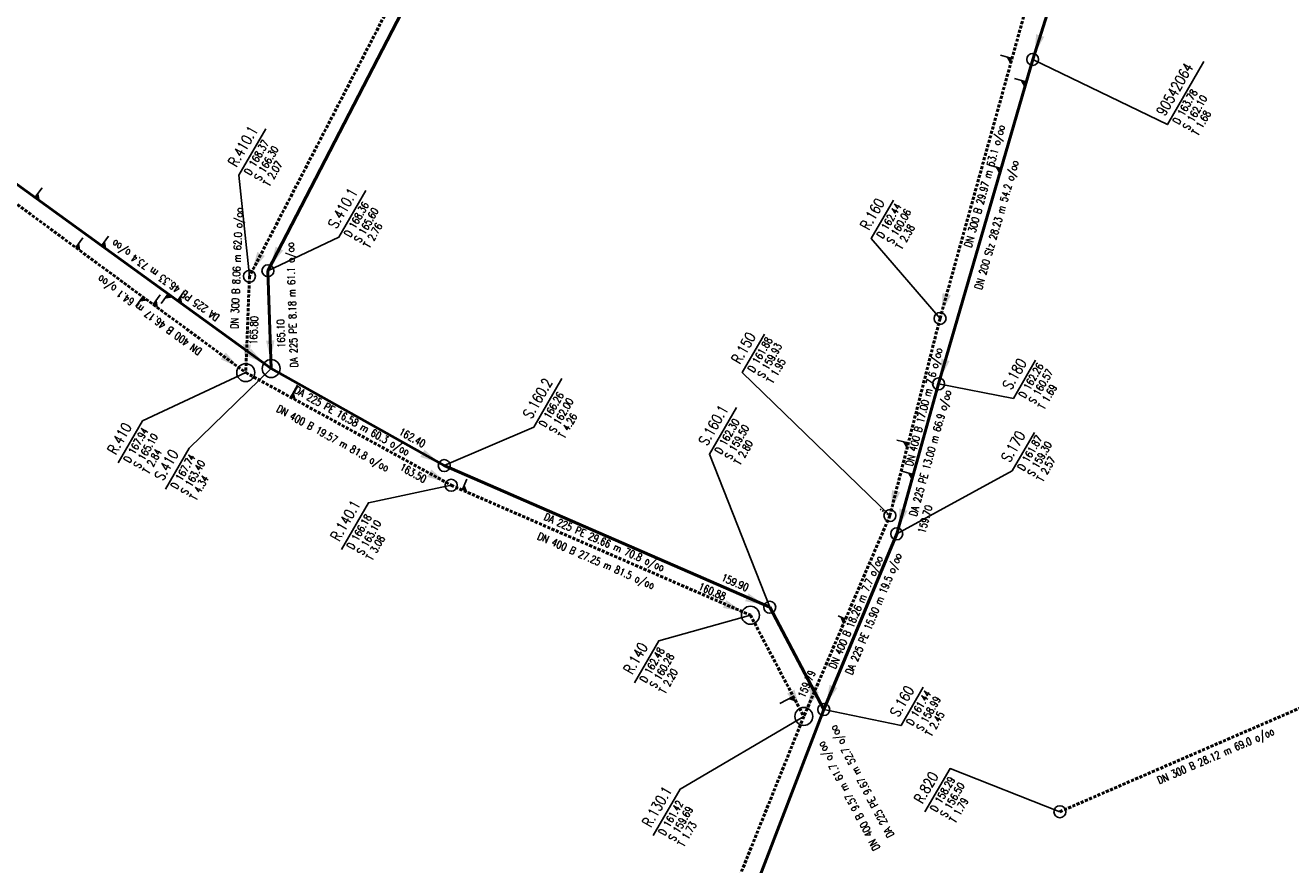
# Model space of a CAD drawing. Header units: metres. Extents: x 3490368 to 3491379, y 5753988 to 5755037.
# Tile 21 of 29: x 3490725 to 3490831, y 5754525 to 5754596. Entities that reach past the tile are written whole.
import ezdxf
from ezdxf.enums import TextEntityAlignment as Align

# ---------------------------------------------------------------- set-up
doc = ezdxf.new("R2010")
doc.units = ezdxf.units.M
doc.linetypes.add('E-Kanalnetz-250-01$0$STRICHLINIE', pattern=[19.05, 12.7, -6.35])
for name, color, linetype in [('E-Kanalnetz-250-01$0$ABZWEIGER', 2, 'Continuous'), ('E-Kanalnetz-250-01$0$ABZWEIGER_TEXT_1', 2, 'Continuous'), ('E-Kanalnetz-250-01$0$HALTUNG_TEXT_1', 7, 'Continuous'), ('E-Kanalnetz-250-01$0$HALTUNG_TEXT_3', 7, 'Continuous'), ('E-Kanalnetz-250-01$0$HALTUNG_TEXT_6', 7, 'Continuous'), ('E-Kanalnetz-250-01$0$SCHACHT', 7, 'Continuous'), ('E-Kanalnetz-250-01$0$SCHACHT_TEXT', 7, 'Continuous'), ('E-Kanalnetz-250-01$0$SCHACHT_TEXT_1', 7, 'Continuous'), ('E-Kanalnetz-250-01$0$SCHACHT_TEXT_2', 7, 'Continuous')]:
    doc.layers.add(name, color=color, linetype=linetype)
doc.layers.add('E-Kanalnetz-250-01$0$HALTUNG', color=7, linetype='Continuous', lineweight=50)
doc.styles.add('E-Kanalnetz-250-01$0$HALTUNG', font='ROMANS.shx')
doc.styles.add('E-Kanalnetz-250-01$0$SCHACHT', font='ROMANS.shx')

msp = doc.modelspace()

# ---------------------------------------------------------------- linework, layer by layer
at = {"layer": 'E-Kanalnetz-250-01$0$ABZWEIGER', "color": 160}
for p, q in [((3490807.55, 5754592.86, 161.26), (3490806.58, 5754593.13, 161.26)), ((3490729.32, 5754577.07, 166.23), (3490729.91, 5754577.88, 166.23)), ((3490734.94, 5754572.94, 165.78), (3490734.35, 5754572.13, 165.78)), ((3490735.8, 5754572.3, 165.72), (3490736.39, 5754573.11, 165.72)), ((3490747.29, 5754564.55, 164.75), (3490747.85, 5754565.57, 164.75)), ((3490798.88, 5754560.73, 159.98), (3490797.91, 5754560.97, 159.98)), ((3490761.61, 5754556.8, 163.02), (3490762.01, 5754557.72, 163.02)), ((3490793.64, 5754546.01, 159.86), (3490793.01, 5754546.28, 159.86)), ((3490789.26, 5754539.56, 159.81), (3490788.14, 5754538.97, 159.81))]:
    msp.add_line(p, q, dxfattribs=at)
at = {"layer": 'E-Kanalnetz-250-01$0$ABZWEIGER', "color": 240}
for p, q in [((3490808.72, 5754590.9, 161.99), (3490807.76, 5754591.18, 161.99)), ((3490725.92, 5754581.25, 165.19), (3490726.51, 5754582.06, 165.19)), ((3490731.48, 5754577.21, 164.68), (3490732.07, 5754578.02, 164.68)), ((3490737.04, 5754573.19, 164.18), (3490736.45, 5754572.38, 164.18)), ((3490737.82, 5754572.62, 164.11), (3490738.41, 5754573.43, 164.11)), ((3490799.3, 5754558.11, 160.05), (3490798.34, 5754558.38, 160.05))]:
    msp.add_line(p, q, dxfattribs=at)
at = {"layer": 'E-Kanalnetz-250-01$0$ABZWEIGER', "color": 0}
msp.add_line((3490806.63, 5754583.67, 161.59), (3490805.67, 5754583.95, 161.59), dxfattribs=at)
at = {"layer": 'E-Kanalnetz-250-01$0$ABZWEIGER', "color": 160, "linetype": 'E-Kanalnetz-250-01$0$STRICHLINIE', "ltscale": 0.01}
msp.add_line((3490796.52, 5754555.21), (3490797.34, 5754554.66), dxfattribs=at)
at = {"layer": 'E-Kanalnetz-250-01$0$ABZWEIGER_TEXT_1', "color": 160}
for points in [[(3490807.55, 5754592.86, 161.26), (3490807.06, 5754593, 161.26), (3490807.41, 5754592.38, 161.26)], [(3490729.32, 5754577.07, 166.23), (3490729.62, 5754577.47, 166.23), (3490729.72, 5754576.77, 166.23)], [(3490734.94, 5754572.94, 165.78), (3490734.64, 5754572.53, 165.78), (3490735.34, 5754572.64, 165.78)], [(3490735.8, 5754572.3, 165.72), (3490736.1, 5754572.71, 165.72), (3490736.2, 5754572.01, 165.72)], [(3490747.29, 5754564.55, 164.75), (3490747.54, 5754564.99, 164.75), (3490747.73, 5754564.31, 164.75)], [(3490798.88, 5754560.73, 159.98), (3490798.4, 5754560.85, 159.98), (3490798.76, 5754560.24, 159.98)], [(3490761.61, 5754556.8, 163.02), (3490761.81, 5754557.26, 163.02), (3490762.07, 5754556.6, 163.02)], [(3490793.64, 5754546.01, 159.86), (3490793.18, 5754546.21, 159.86), (3490793.44, 5754545.55, 159.86)], [(3490789.26, 5754539.56, 159.81), (3490788.82, 5754539.33, 159.81), (3490789.5, 5754539.12, 159.81)]]:
    msp.add_solid(points, dxfattribs=at)
at = {"layer": 'E-Kanalnetz-250-01$0$ABZWEIGER_TEXT_1', "color": 240}
for points in [[(3490808.72, 5754590.9, 161.99), (3490808.24, 5754591.04, 161.99), (3490808.58, 5754590.42, 161.99)], [(3490725.92, 5754581.25, 165.19), (3490726.21, 5754581.65, 165.19), (3490726.33, 5754580.95, 165.19)], [(3490731.48, 5754577.21, 164.68), (3490731.78, 5754577.62, 164.68), (3490731.89, 5754576.92, 164.68)], [(3490737.04, 5754573.19, 164.18), (3490736.75, 5754572.78, 164.18), (3490737.45, 5754572.89, 164.18)], [(3490737.82, 5754572.62, 164.11), (3490738.12, 5754573.02, 164.11), (3490738.23, 5754572.33, 164.11)], [(3490799.3, 5754558.11, 160.05), (3490798.82, 5754558.24, 160.05), (3490799.17, 5754557.63, 160.05)]]:
    msp.add_solid(points, dxfattribs=at)
at = {"layer": 'E-Kanalnetz-250-01$0$ABZWEIGER_TEXT_1', "color": 0}
msp.add_solid([(3490806.63, 5754583.67, 161.59), (3490806.15, 5754583.81, 161.59), (3490806.49, 5754583.19, 161.59)], dxfattribs=at)
at = {"layer": 'E-Kanalnetz-250-01$0$HALTUNG', "color": 7, "linetype": 'Continuous', "ltscale": 0.02}
for p, q in [((3490822.95, 5754635.76, 166.3), (3490809.27, 5754592.78, 162.1)), ((3490809.27, 5754592.78, 162.1), (3490801.41, 5754565.67, 160.57))]:
    msp.add_line(p, q, dxfattribs=at)
at = {"layer": 'E-Kanalnetz-250-01$0$HALTUNG', "color": 240, "linetype": 'Continuous', "ltscale": 0.02}
for p, q in [((3490772.29, 5754627.08, 168.9), (3490745.38, 5754575.12, 165.6)), ((3490708.14, 5754594.14, 166.8), (3490745.65, 5754566.95, 163.4)), ((3490745.38, 5754575.12, 165.6), (3490745.65, 5754566.95, 165.1)), ((3490745.65, 5754566.95, 163.4), (3490760.11, 5754558.84, 162.4)), ((3490801.41, 5754565.67, 160.57), (3490797.91, 5754553.14, 159.7)), ((3490760.11, 5754558.84, 162), (3490787.31, 5754547, 159.9)), ((3490797.91, 5754553.14, 159.3), (3490791.82, 5754538.45, 158.99)), ((3490787.31, 5754547, 159.5), (3490791.82, 5754538.45, 158.99)), ((3490791.82, 5754538.45, 158.99), (3490777.66, 5754501.62, 158.15))]:
    msp.add_line(p, q, dxfattribs=at)
at = {"layer": 'E-Kanalnetz-250-01$0$HALTUNG', "color": 160, "linetype": 'E-Kanalnetz-250-01$0$STRICHLINIE', "ltscale": 0.02}
for p, q in [((3490770.71, 5754626.53, 169.4), (3490743.84, 5754574.66, 166.3)), ((3490809.53, 5754600.02, 161.65), (3490801.53, 5754571.14, 160.06)), ((3490706.35, 5754593.98, 168.06), (3490743.53, 5754566.61, 165.1)), ((3490743.84, 5754574.66, 166.3), (3490743.53, 5754566.61, 165.8)), ((3490801.53, 5754571.14, 160.06), (3490797.34, 5754554.66, 159.93)), ((3490743.53, 5754566.61, 165.1), (3490760.69, 5754557.2, 163.5)), ((3490760.69, 5754557.2, 163.1), (3490785.69, 5754546.34, 160.88)), ((3490797.34, 5754554.66, 159.93), (3490790.15, 5754537.88, 159.79)), ((3490785.69, 5754546.34, 160.28), (3490790.15, 5754537.88, 159.69)), ((3490811.54, 5754529.92, 156.5), (3490837.36, 5754541.07, 154.56)), ((3490790.15, 5754537.88, 159.69), (3490775.1, 5754500.4, 158.72))]:
    msp.add_line(p, q, dxfattribs=at)
at = {"layer": 'E-Kanalnetz-250-01$0$HALTUNG_TEXT_1', "color": 7}
for points in [[(3490809.9, 5754594.78, 162.15), (3490809.56, 5754594.88, 162.15), (3490810.24, 5754594.67, 162.15), (3490809.42, 5754593.26, 162.15)], [(3490801.99, 5754567.68, 160.6), (3490801.65, 5754567.78, 160.6), (3490802.33, 5754567.58, 160.6), (3490801.55, 5754566.14, 160.6)]]:
    msp.add_solid(points, dxfattribs=at)
at = {"layer": 'E-Kanalnetz-250-01$0$HALTUNG_TEXT_1', "color": 160}
for points in [[(3490744.81, 5754576.52, 166.33), (3490744.49, 5754576.69, 166.33), (3490745.12, 5754576.36, 166.33), (3490744.07, 5754575.11, 166.33)], [(3490802.09, 5754573.16, 160.09), (3490801.74, 5754573.25, 160.09), (3490802.43, 5754573.06, 160.09), (3490801.66, 5754571.62, 160.09)], [(3490743.62, 5754568.95, 165.85), (3490743.27, 5754568.97, 165.85), (3490743.98, 5754568.94, 165.85), (3490743.56, 5754567.36, 165.85)], [(3490741.65, 5754568, 165.15), (3490741.44, 5754567.72, 165.15), (3490741.86, 5754568.29, 165.15), (3490742.93, 5754567.05, 165.15)], [(3490758.86, 5754558.21, 163.54), (3490758.69, 5754557.9, 163.54), (3490759.03, 5754558.52, 163.54), (3490760.26, 5754557.44, 163.54)], [(3490797.86, 5754556.7, 159.93), (3490797.51, 5754556.78, 159.93), (3490798.2, 5754556.61, 159.93), (3490797.46, 5754555.14, 159.93)], [(3490783.54, 5754547.27, 160.94), (3490783.4, 5754546.95, 160.94), (3490783.68, 5754547.6, 160.94), (3490785, 5754546.64, 160.94)], [(3490789.06, 5754539.95, 159.74), (3490788.75, 5754539.79, 159.74), (3490789.37, 5754540.12, 159.74), (3490789.8, 5754538.54, 159.74)], [(3490791.08, 5754540.04, 159.8), (3490790.75, 5754540.18, 159.8), (3490791.4, 5754539.9, 159.8), (3490790.45, 5754538.57, 159.8)]]:
    msp.add_solid(points, dxfattribs=at)
at = {"layer": 'E-Kanalnetz-250-01$0$HALTUNG_TEXT_1', "color": 240}
for points in [[(3490746.34, 5754576.98, 165.63), (3490746.03, 5754577.14, 165.63), (3490746.66, 5754576.82, 165.63), (3490745.61, 5754575.56, 165.63)], [(3490745.57, 5754569.29, 165.15), (3490745.22, 5754569.28, 165.15), (3490745.93, 5754569.3, 165.15), (3490745.62, 5754567.7, 165.15)], [(3490743.75, 5754568.32, 163.45), (3490743.54, 5754568.04, 163.45), (3490743.96, 5754568.61, 163.45), (3490745.04, 5754567.39, 163.45)], [(3490758.29, 5754559.87, 162.43), (3490758.11, 5754559.56, 162.43), (3490758.46, 5754560.17, 162.43), (3490759.68, 5754559.08, 162.43)], [(3490798.48, 5754555.16, 159.73), (3490798.14, 5754555.26, 159.73), (3490798.82, 5754555.07, 159.73), (3490798.05, 5754553.62, 159.73)], [(3490785.39, 5754547.84, 159.94), (3490785.24, 5754547.51, 159.94), (3490785.53, 5754548.16, 159.94), (3490786.85, 5754547.2, 159.94)], [(3490790.84, 5754540.31, 159.02), (3490790.53, 5754540.14, 159.02), (3490791.16, 5754540.47, 159.02), (3490791.59, 5754538.9, 159.02)], [(3490792.63, 5754540.39, 159), (3490792.3, 5754540.53, 159), (3490792.95, 5754540.26, 159), (3490792.01, 5754538.92, 159)]]:
    msp.add_solid(points, dxfattribs=at)
at = {"layer": 'E-Kanalnetz-250-01$0$SCHACHT', "ltscale": 0.02}
msp.add_circle((3490809.27, 5754592.78, 163.78), 0.5, dxfattribs=at)
at = {"layer": 'E-Kanalnetz-250-01$0$SCHACHT', "color": 240, "ltscale": 0.02}
for centre, radius in [((3490745.38, 5754575.12, 168.36), 0.5), ((3490745.65, 5754566.95, 167.74), 0.75), ((3490801.41, 5754565.67, 162.26), 0.5), ((3490760.11, 5754558.84, 166.26), 0.5), ((3490797.91, 5754553.14, 161.87), 0.5), ((3490787.31, 5754547, 162.3), 0.5), ((3490791.82, 5754538.45, 161.44), 0.5)]:
    msp.add_circle(centre, radius, dxfattribs=at)
at = {"layer": 'E-Kanalnetz-250-01$0$SCHACHT', "color": 160, "ltscale": 0.02}
for centre, radius in [((3490743.84, 5754574.66, 168.37), 0.5), ((3490801.53, 5754571.14, 162.44), 0.5), ((3490743.53, 5754566.61, 167.94), 0.75), ((3490760.69, 5754557.2, 166.18), 0.5), ((3490797.34, 5754554.66, 161.88), 0.5), ((3490785.69, 5754546.34, 162.48), 0.75), ((3490790.15, 5754537.88, 161.42), 0.75), ((3490811.54, 5754529.92, 158.29), 0.5)]:
    msp.add_circle(centre, radius, dxfattribs=at)
at = {"layer": 'E-Kanalnetz-250-01$0$SCHACHT_TEXT', "ltscale": 0.02}
for p, q in [((3490809.27, 5754592.78, 163.78), (3490809.27, 5754592.78, 162.1)), ((3490743.84, 5754574.66, 168.37), (3490743.84, 5754574.66, 166.3)), ((3490745.38, 5754575.12, 168.36), (3490745.38, 5754575.12, 165.6)), ((3490801.53, 5754571.14, 162.44), (3490801.53, 5754571.14, 160.06)), ((3490745.65, 5754566.95, 167.74), (3490745.65, 5754566.95, 163.4)), ((3490743.53, 5754566.61, 167.94), (3490743.53, 5754566.61, 165.1)), ((3490801.41, 5754565.67, 162.26), (3490801.41, 5754565.67, 160.57)), ((3490760.11, 5754558.84, 166.26), (3490760.11, 5754558.84, 162)), ((3490760.69, 5754557.2, 166.18), (3490760.69, 5754557.2, 163.1)), ((3490797.34, 5754554.66, 161.88), (3490797.34, 5754554.66, 159.93)), ((3490797.91, 5754553.14, 161.87), (3490797.91, 5754553.14, 159.3)), ((3490787.31, 5754547, 162.3), (3490787.31, 5754547, 159.5)), ((3490785.69, 5754546.34, 162.48), (3490785.69, 5754546.34, 160.28)), ((3490791.82, 5754538.45, 161.44), (3490791.82, 5754538.45, 158.99)), ((3490790.15, 5754537.88, 161.42), (3490790.15, 5754537.88, 159.69)), ((3490811.54, 5754529.92, 158.29), (3490811.54, 5754529.92, 156.5))]:
    msp.add_line(p, q, dxfattribs=at)
at = {"layer": 'E-Kanalnetz-250-01$0$SCHACHT_TEXT'}
msp.add_lwpolyline([(3490809.27, 5754592.78), (3490820.53, 5754587.33), (3490823.57, 5754592.6)], dxfattribs=at)
at = {"layer": 'E-Kanalnetz-250-01$0$SCHACHT_TEXT', "color": 160}
for points in [[(3490743.84, 5754574.66), (3490742.96, 5754583.1), (3490745.21, 5754586.99)], [(3490801.53, 5754571.14), (3490795.79, 5754577.82), (3490797.64, 5754581.02)], [(3490797.34, 5754554.66), (3490785.01, 5754566.62), (3490786.86, 5754569.82)], [(3490743.53, 5754566.61), (3490734.91, 5754562.58), (3490732.88, 5754559.07)], [(3490760.69, 5754557.2), (3490753.78, 5754555.73), (3490751.53, 5754551.83)], [(3490785.69, 5754546.34), (3490778.03, 5754544.21), (3490776, 5754540.7)], [(3490790.15, 5754537.88), (3490779.82, 5754531.81), (3490777.57, 5754527.92)], [(3490811.54, 5754529.92), (3490802.37, 5754533.53), (3490800.27, 5754529.9)]]:
    msp.add_lwpolyline(points, dxfattribs=at)
at = {"layer": 'E-Kanalnetz-250-01$0$SCHACHT_TEXT', "color": 240}
for points in [[(3490745.38, 5754575.12), (3490751.31, 5754577.93), (3490753.56, 5754581.83)], [(3490745.65, 5754566.95), (3490738.8, 5754560.29), (3490736.82, 5754556.86)], [(3490801.41, 5754565.67), (3490807.66, 5754564.46), (3490809.51, 5754567.66)], [(3490760.11, 5754558.84), (3490767.59, 5754562.04), (3490769.94, 5754566.11)], [(3490787.31, 5754547), (3490782.27, 5754559.8), (3490784.52, 5754563.7)], [(3490797.91, 5754553.14), (3490807.56, 5754558.41), (3490809.41, 5754561.61)], [(3490791.82, 5754538.45), (3490798.27, 5754537.12), (3490800.11, 5754540.32)]]:
    msp.add_lwpolyline(points, dxfattribs=at)

# ---------------------------------------------------------------- texts
at = {"layer": 'E-Kanalnetz-250-01$0$HALTUNG_TEXT_3', "color": 160, "style": 'E-Kanalnetz-250-01$0$HALTUNG', "width": 0.8}
for s, rotation, p in [('DN 300 B 29.97 m 53.1 o/oo', 74.5143, (3490804.95, 5754582.28)), ('DN 300 B 8.06 m 62.0 o/oo', 87.8058, (3490742.46, 5754575.35)), ('DN 400 B 46.17 m 64.1 o/oo', 143.652, (3490735.3, 5754571.15)), ('DN 400 B 17.00 m 7.6 o/oo', 75.7399, (3490799.88, 5754563.82)), ('DN 400 B 19.57 m 81.8 o/oo', 331.259, (3490750.96, 5754561.4)), ('DN 400 B 27.25 m 81.5 o/oo', 336.5153, (3490772.93, 5754551.18)), ('DN 400 B 18.26 m 7.7 o/oo', 66.8241, (3490794.21, 5754546.71)), ('DN 300 B 28.12 m 69.0 o/oo', 23.3713, (3490824.43, 5754534.89)), ('DN 400 B 9.57 m 61.7 o/oo', 117.8207, (3490793.62, 5754531.08))]:
    msp.add_text(s, height=0.63, rotation=rotation, dxfattribs=at).set_placement(p, align=Align.TOP_CENTER)
at = {"layer": 'E-Kanalnetz-250-01$0$HALTUNG_TEXT_3', "color": 7, "style": 'E-Kanalnetz-250-01$0$HALTUNG', "width": 0.8}
msp.add_text('DN 200 Stz 28.23 m 54.2 o/oo', height=0.63, rotation=73.8411, dxfattribs=at).set_placement((3490805.96, 5754579.04), align=Align.TOP_CENTER)
at = {"layer": 'E-Kanalnetz-250-01$0$HALTUNG_TEXT_3', "color": 240, "style": 'E-Kanalnetz-250-01$0$HALTUNG', "width": 0.8}
for s, rotation, p in [('DA 225 PE 46.33 m 73.4 o/oo', 144.0651, (3490736.63, 5754574.05)), ('DA 225 PE 8.18 m 61.1 o/oo', 91.8961, (3490747.09, 5754572.26)), ('DA 225 PE 16.58 m 60.3 o/oo', 330.7313, (3490752.56, 5754562.86)), ('DA 225 PE 13.00 m 66.9 o/oo', 74.4066, (3490800.42, 5754559.97)), ('DA 225 PE 29.66 m 70.8 o/oo', 336.474, (3490773.61, 5754552.74)), ('DA 225 PE 15.90 m 19.5 o/oo', 67.4772, (3490795.69, 5754546.58)), ('DA 225 PE 9.67 m 52.7 o/oo', 117.846, (3490794.72, 5754532.3))]:
    msp.add_text(s, height=0.63, rotation=rotation, dxfattribs=at).set_placement(p, align=Align.TOP_CENTER)
at = {"layer": 'E-Kanalnetz-250-01$0$HALTUNG_TEXT_6', "color": 160, "style": 'E-Kanalnetz-250-01$0$HALTUNG', "width": 0.8}
for s, rotation, p in [('165.80', 87.8058, (3490744.47, 5754568.94)), ('159.79', 66.8241, (3490790.21, 5754539.38))]:
    msp.add_text(s, height=0.63, rotation=rotation, dxfattribs=at).set_placement(p)
at = {"layer": 'E-Kanalnetz-250-01$0$HALTUNG_TEXT_6', "color": 240, "style": 'E-Kanalnetz-250-01$0$HALTUNG', "width": 0.8}
for s, rotation, p in [('165.10', 91.8961, (3490746.74, 5754571.07)), ('162.40', 330.7313, (3490758.32, 5754560.32)), ('159.90', 336.474, (3490785.37, 5754548.31))]:
    msp.add_text(s, height=0.63, rotation=rotation, dxfattribs=at).set_placement(p, align=Align.RIGHT)
at = {"layer": 'E-Kanalnetz-250-01$0$HALTUNG_TEXT_6', "color": 160, "style": 'E-Kanalnetz-250-01$0$HALTUNG', "width": 0.8}
for s, rotation, p in [('163.50', 331.259, (3490758.41, 5754557.37)), ('160.88', 336.5153, (3490783.46, 5754547.56))]:
    msp.add_text(s, height=0.63, rotation=rotation, dxfattribs=at).set_placement(p, align=Align.RIGHT)
at = {"layer": 'E-Kanalnetz-250-01$0$HALTUNG_TEXT_6', "color": 240, "style": 'E-Kanalnetz-250-01$0$HALTUNG', "width": 0.8}
msp.add_text('159.70', height=0.63, rotation=74.4066, dxfattribs=at).set_placement((3490800.27, 5754553.14))
at = {"layer": 'E-Kanalnetz-250-01$0$SCHACHT_TEXT', "style": 'E-Kanalnetz-250-01$0$SCHACHT', "width": 0.8}
msp.add_text('90542064', height=0.88, rotation=60.0001, dxfattribs=at).set_placement((3490819.55, 5754588.41), align=Align.TOP_LEFT)
at = {"layer": 'E-Kanalnetz-250-01$0$SCHACHT_TEXT', "color": 160, "style": 'E-Kanalnetz-250-01$0$SCHACHT', "width": 0.8}
for s, p in [('R.410.1', (3490741.99, 5754584.17)), ('R.160', (3490794.81, 5754578.89)), ('R.150', (3490784.04, 5754567.7)), ('R.410', (3490731.91, 5754560.14)), ('R.140.1', (3490750.56, 5754552.9)), ('R.140', (3490775.03, 5754541.77)), ('R.820', (3490799.3, 5754530.97)), ('R.130.1', (3490776.59, 5754528.99))]:
    msp.add_text(s, height=0.88, rotation=60.0001, dxfattribs=at).set_placement(p, align=Align.TOP_LEFT)
at = {"layer": 'E-Kanalnetz-250-01$0$SCHACHT_TEXT', "color": 240, "style": 'E-Kanalnetz-250-01$0$SCHACHT', "width": 0.8}
for s, p in [('S.410.1', (3490750.34, 5754579)), ('S.180', (3490806.69, 5754565.53)), ('S.160.2', (3490766.62, 5754563.11)), ('S.160.1', (3490781.3, 5754560.87)), ('S.170', (3490806.58, 5754559.48)), ('S.410', (3490735.84, 5754557.93)), ('S.160', (3490797.29, 5754538.19))]:
    msp.add_text(s, height=0.88, rotation=60.0001, dxfattribs=at).set_placement(p, align=Align.TOP_LEFT)
at = {"layer": 'E-Kanalnetz-250-01$0$SCHACHT_TEXT_1', "style": 'E-Kanalnetz-250-01$0$SCHACHT', "width": 0.8}
for s, p in [('D 163.78', (3490820.94, 5754587.61)), ('S 162.10', (3490821.76, 5754587.13))]:
    msp.add_text(s, height=0.63, rotation=60.0001, dxfattribs=at).set_placement(p, align=Align.TOP_LEFT)
at = {"layer": 'E-Kanalnetz-250-01$0$SCHACHT_TEXT_1', "color": 160, "style": 'E-Kanalnetz-250-01$0$SCHACHT', "width": 0.8}
for s, p in [('D 168.37', (3490743.37, 5754583.37)), ('S 166.30', (3490744.19, 5754582.89)), ('D 162.44', (3490796.2, 5754578.09)), ('S 160.06', (3490797.02, 5754577.62)), ('D 161.88', (3490785.42, 5754566.9)), ('S 159.93', (3490786.24, 5754566.42)), ('D 167.94', (3490733.29, 5754559.34)), ('S 165.10', (3490734.11, 5754558.86)), ('D 166.18', (3490751.94, 5754552.1)), ('S 163.10', (3490752.76, 5754551.63)), ('D 162.48', (3490776.41, 5754540.97)), ('S 160.28', (3490777.23, 5754540.5)), ('D 158.29', (3490800.68, 5754530.17)), ('S 156.50', (3490801.5, 5754529.7)), ('D 161.42', (3490777.98, 5754528.19)), ('S 159.69', (3490778.8, 5754527.71))]:
    msp.add_text(s, height=0.63, rotation=60.0001, dxfattribs=at).set_placement(p, align=Align.TOP_LEFT)
at = {"layer": 'E-Kanalnetz-250-01$0$SCHACHT_TEXT_1', "color": 240, "style": 'E-Kanalnetz-250-01$0$SCHACHT', "width": 0.8}
for s, p in [('D 168.36', (3490751.72, 5754578.2)), ('S 165.60', (3490752.54, 5754577.73)), ('D 162.26', (3490808.07, 5754564.73)), ('S 160.57', (3490808.89, 5754564.26)), ('D 166.26', (3490768, 5754562.31)), ('S 162.00', (3490768.82, 5754561.83)), ('D 162.30', (3490782.68, 5754560.07)), ('S 159.50', (3490783.5, 5754559.6)), ('D 161.87', (3490807.97, 5754558.68)), ('S 159.30', (3490808.79, 5754558.2)), ('D 167.74', (3490737.23, 5754557.13)), ('S 163.40', (3490738.05, 5754556.65)), ('D 161.44', (3490798.68, 5754537.39)), ('S 158.99', (3490799.5, 5754536.92))]:
    msp.add_text(s, height=0.63, rotation=60.0001, dxfattribs=at).set_placement(p, align=Align.TOP_LEFT)
at = {"layer": 'E-Kanalnetz-250-01$0$SCHACHT_TEXT_2', "style": 'E-Kanalnetz-250-01$0$SCHACHT', "width": 0.8}
msp.add_text('T 1.68', height=0.63, rotation=60.0001, dxfattribs=at).set_placement((3490822.54, 5754586.68), align=Align.TOP_LEFT)
at = {"layer": 'E-Kanalnetz-250-01$0$SCHACHT_TEXT_2', "color": 160, "style": 'E-Kanalnetz-250-01$0$SCHACHT', "width": 0.8}
for s, p in [('T 2.07', (3490744.97, 5754582.44)), ('T 2.38', (3490797.8, 5754577.16)), ('T 1.95', (3490787.02, 5754565.97)), ('T 2.84', (3490734.89, 5754558.41)), ('T 3.08', (3490753.54, 5754551.18)), ('T 2.20', (3490778.02, 5754540.04)), ('T 1.79', (3490802.28, 5754529.25)), ('T 1.73', (3490779.58, 5754527.26))]:
    msp.add_text(s, height=0.63, rotation=60.0001, dxfattribs=at).set_placement(p, align=Align.TOP_LEFT)
at = {"layer": 'E-Kanalnetz-250-01$0$SCHACHT_TEXT_2', "color": 240, "style": 'E-Kanalnetz-250-01$0$SCHACHT', "width": 0.8}
for s, p in [('T 2.76', (3490753.33, 5754577.28)), ('T 1.69', (3490809.68, 5754563.8)), ('T 4.26', (3490769.61, 5754561.38)), ('T 2.80', (3490784.29, 5754559.14)), ('T 2.57', (3490809.57, 5754557.75)), ('T 4.34', (3490738.83, 5754556.2)), ('T 2.45', (3490800.28, 5754536.47))]:
    msp.add_text(s, height=0.63, rotation=60.0001, dxfattribs=at).set_placement(p, align=Align.TOP_LEFT)

doc.saveas('drawing.dxf')
